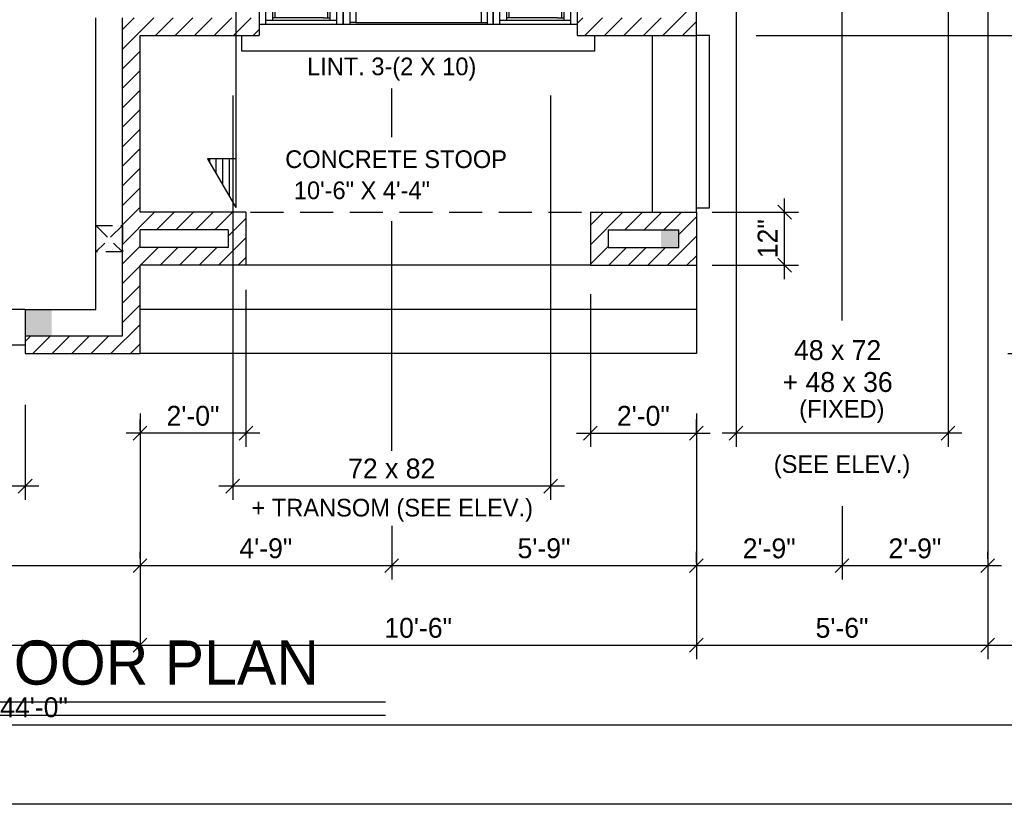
# Model space of a CAD drawing. Header units: inches. Extents: x 0 to 1104, y 0 to 816.
# Tile 3 of 10: x 501 to 724, y 0 to 178. Entities that reach past the tile are written whole.
import ezdxf
from ezdxf.enums import TextEntityAlignment as Align

# ---------------------------------------------------------------- set-up
doc = ezdxf.new("R2010")
doc.units = ezdxf.units.IN
doc.header["$LTSCALE"] = 30
doc.header["$MEASUREMENT"] = 0
doc.linetypes.add('HIDDEN', pattern=[0.375, 0.25, -0.125])
doc.linetypes.add('HIDDEN2', pattern=[0.1875, 0.125, -0.0625])
doc.layers.get('0').update_dxf_attribs({"color": 2, "linetype": 'CONTINUOUS'})
doc.layers.get('DEFPOINTS').update_dxf_attribs({"linetype": 'CONTINUOUS'})
for name, color, linetype in [('01-Walls', 1, 'CONTINUOUS'), ('02-Windows', 7, 'CONTINUOUS'), ('ARC', 9, 'CONTINUOUS'), ('BASE2', 1, 'CONTINUOUS'), ('HATCHING', 7, 'CONTINUOUS'), ('MEASURES', 6, 'CONTINUOUS'), ('MEC', 10, 'CONTINUOUS'), ('OTHERS', 165, 'CONTINUOUS'), ('POINTS', 9, 'HIDDEN')]:
    doc.layers.add(name, color=color, linetype=linetype)
doc.styles.add('ROMANT', font='ARCHTITL.SHX')
doc.styles.get("Standard").update_dxf_attribs({"font": 'stylu.ttf'})
doc.dimstyles.get("Standard").update_dxf_attribs({"dimscale": 25, "dimtxt": 0.18, "dimasz": 0.125, "dimexe": 0.125, "dimexo": 0.0625, "dimgap": 0.0625, "dimtad": 1, "dimdec": 4, "dimzin": 3, "dimdsep": 46, "dimlunit": 4, "dimtxsty": 'Standard', "dimblk1": 'OBLIQUE', "dimblk2": 'OBLIQUE', "dimsah": 1, "dimtsz": 0.0625, "dimcen": 0.0625, "dimdle": 0.125, "dimadec": 0, "dimazin": 0, "dimtfac": 1, "dimtdec": 4, "dimtix": 1, "dimtmove": 0, "dimatfit": 2, "dimldrblk": 'OBLIQUE', "dimfxl": 1, "dimtolj": 1, "dimtzin": 0, "dimarcsym": 0})

# ---------------------------------------------------------------- blocks, each defined once
blk = doc.blocks.new('*D120')
at = {"layer": 'DEFPOINTS', "color": 0}
for p in [(817, 216), (666, 174), (894, 174)]:
    blk.add_point(p, dxfattribs=at)
at = {"layer": 'MEASURES', "color": 0, "lineweight": -2}
for p, q in [((894, 219.12), (894, 170.87)), ((895.56, 214.44), (892.44, 217.56)), ((818.56, 216), (897.12, 216)), ((667.56, 174), (897.12, 174)), ((895.56, 172.44), (892.44, 175.56))]:
    blk.add_line(p, q, dxfattribs=at)
at = {"layer": 'MEASURES', "color": 0, "insert": (890.1, 195), "char_height": 4.5, "attachment_point": 5, "rotation": 90}
blk.add_mtext('\\A1;3\'-6"', dxfattribs=at)
blk = doc.blocks.new('_OBLIQUE')
at = {"color": 0, "linetype": 'ByBlock'}
blk.add_line((-0.5, -0.5), (0.5, 0.5), dxfattribs=at)
blk = doc.blocks.new('*D118')
at = {"layer": 'DEFPOINTS', "color": 0}
for p in [(687, 69), (687, 54), (720, 54)]:
    blk.add_point(p, dxfattribs=at)
at = {"layer": 'MEASURES', "color": 0, "lineweight": -2}
for p, q in [((687, 67.44), (687, 50.88)), ((720, 55.56), (720, 57.12)), ((723.12, 54), (683.88, 54)), ((685.44, 52.44), (688.56, 55.56)), ((718.44, 52.44), (721.56, 55.56))]:
    blk.add_line(p, q, dxfattribs=at)
at = {"layer": 'MEASURES', "color": 0, "insert": (703.5, 57.89), "char_height": 4.5, "attachment_point": 5}
blk.add_mtext('\\A1;2\'-9"', dxfattribs=at)
blk = doc.blocks.new('POT4')
at = {"layer": 'BASE2'}
blk.add_solid([(-2, 2), (2, 2), (-2, -2), (2, -2)], dxfattribs=at)
blk = doc.blocks.new('*D116')
at = {"layer": 'DEFPOINTS', "color": 0}
for p in [(585, 64.57), (585, 54), (654, 54)]:
    blk.add_point(p, dxfattribs=at)
at = {"layer": 'MEASURES', "color": 0, "lineweight": -2}
for p, q in [((585, 63.01), (585, 50.88)), ((654, 55.56), (654, 57.12)), ((657.12, 54), (581.88, 54)), ((583.44, 52.44), (586.56, 55.56)), ((652.44, 52.44), (655.56, 55.56))]:
    blk.add_line(p, q, dxfattribs=at)
at = {"layer": 'MEASURES', "color": 0, "insert": (619.5, 57.91), "char_height": 4.5, "attachment_point": 5}
blk.add_mtext('\\A1;5\'-9"', dxfattribs=at)
blk = doc.blocks.new('*D117')
at = {"layer": 'DEFPOINTS', "color": 0}
for p in [(630, 117), (654, 84), (654, 82)]:
    blk.add_point(p, dxfattribs=at)
at = {"layer": 'MEASURES', "color": 0, "lineweight": -2}
for p, q in [((630, 115.44), (630, 80.88)), ((654, 83.56), (654, 87.12)), ((628.44, 82.44), (631.56, 85.56)), ((652.44, 82.44), (655.56, 85.56)), ((626.88, 84), (657.12, 84))]:
    blk.add_line(p, q, dxfattribs=at)
at = {"layer": 'MEASURES', "color": 0, "insert": (642, 87.89), "char_height": 4.5, "attachment_point": 5}
blk.add_mtext('\\A1;2\'-0"', dxfattribs=at)
blk = doc.blocks.new('*D115')
at = {"layer": 'DEFPOINTS', "color": 0}
for p in [(656, 134), (674, 134), (656, 122)]:
    blk.add_point(p, dxfattribs=at)
at = {"layer": 'MEASURES', "color": 0, "lineweight": -2}
for p, q in [((674, 118.88), (674, 137.12)), ((657.56, 134), (677.12, 134)), ((675.56, 132.44), (672.44, 135.56)), ((675.56, 120.44), (672.44, 123.56)), ((657.56, 122), (677.12, 122))]:
    blk.add_line(p, q, dxfattribs=at)
at = {"layer": 'MEASURES', "color": 0, "insert": (670.14, 128), "char_height": 4.5, "attachment_point": 5, "rotation": 90}
blk.add_mtext('\\A1;12"', dxfattribs=at)
blk = doc.blocks.new('*D114')
at = {"layer": 'DEFPOINTS', "color": 0}
for p in [(687, 69), (654, 54), (654, 53)]:
    blk.add_point(p, dxfattribs=at)
at = {"layer": 'MEASURES', "color": 0, "lineweight": -2}
for p, q in [((687, 67.44), (687, 50.88)), ((654, 54.56), (654, 57.12)), ((690.12, 54), (650.88, 54)), ((652.44, 52.44), (655.56, 55.56)), ((685.44, 52.44), (688.56, 55.56))]:
    blk.add_line(p, q, dxfattribs=at)
at = {"layer": 'MEASURES', "color": 0, "insert": (670.5, 57.89), "char_height": 4.5, "attachment_point": 5}
blk.add_mtext('\\A1;2\'-9"', dxfattribs=at)
blk = doc.blocks.new('*D112')
at = {"layer": 'DEFPOINTS', "color": 0}
for p in [(663, 200), (711, 200), (663, 84)]:
    blk.add_point(p, dxfattribs=at)
at = {"layer": 'MEASURES', "color": 0, "lineweight": -2}
for p, q in [((663, 198.4375), (663, 80.875)), ((711, 198.4375), (711, 80.875)), ((661.4375, 82.4375), (664.5625, 85.5625)), ((709.4375, 82.4375), (712.5625, 85.5625)), ((714.125, 84), (659.875, 84))]:
    blk.add_line(p, q, dxfattribs=at)
blk = doc.blocks.new('*D111')
at = {"layer": 'DEFPOINTS', "color": 0}
for p in [(666, 174), (870, 102), (894, 102)]:
    blk.add_point(p, dxfattribs=at)
at = {"layer": 'MEASURES', "color": 0, "lineweight": -2}
for p, q in [((894, 177.12), (894, 98.88)), ((667.56, 174), (897.12, 174)), ((895.56, 172.44), (892.44, 175.56)), ((895.56, 100.44), (892.44, 103.56)), ((871.56, 102), (897.12, 102))]:
    blk.add_line(p, q, dxfattribs=at)
at = {"layer": 'MEASURES', "color": 0, "insert": (890.09, 138), "char_height": 4.5, "attachment_point": 5, "rotation": 90}
blk.add_mtext('\\A1;6\'-0"', dxfattribs=at)
blk = doc.blocks.new('*D110')
at = {"layer": 'DEFPOINTS', "color": 0}
for p in [(720, 200), (768, 36), (768, 36)]:
    blk.add_point(p, dxfattribs=at)
at = {"layer": 'MEASURES', "color": 0, "lineweight": -2}
for p, q in [((720, 198.44), (720, 32.88)), ((768, 37.56), (768, 39.12)), ((716.88, 36), (771.12, 36)), ((718.44, 34.44), (721.56, 37.56)), ((766.44, 34.44), (769.56, 37.56))]:
    blk.add_line(p, q, dxfattribs=at)
at = {"layer": 'MEASURES', "color": 0, "insert": (744, 39.93), "char_height": 4.5, "attachment_point": 5}
blk.add_mtext('\\A1;4\'-0"', dxfattribs=at)
blk = doc.blocks.new('*D109')
at = {"layer": 'DEFPOINTS', "color": 0}
for p in [(720, 200), (654, 90), (720, 36)]:
    blk.add_point(p, dxfattribs=at)
at = {"layer": 'MEASURES', "color": 0, "lineweight": -2}
for p, q in [((720, 198.44), (720, 32.88)), ((654, 88.44), (654, 32.88)), ((650.88, 36), (723.12, 36)), ((652.44, 34.44), (655.56, 37.56)), ((718.44, 34.44), (721.56, 37.56))]:
    blk.add_line(p, q, dxfattribs=at)
at = {"layer": 'MEASURES', "color": 0, "insert": (687, 39.91), "char_height": 4.5, "attachment_point": 5}
blk.add_mtext('\\A1;5\'-6"', dxfattribs=at)
blk = doc.blocks.new('*D104')
at = {"layer": 'DEFPOINTS', "color": 0}
for p in [(698, 690), (723, 102), (912, 102)]:
    blk.add_point(p, dxfattribs=at)
at = {"layer": 'MEASURES', "color": 0, "lineweight": -2}
for p, q in [((913.56, 688.44), (910.44, 691.56)), ((912, 693.12), (912, 98.87)), ((699.56, 690), (915.12, 690)), ((913.56, 100.44), (910.44, 103.56)), ((724.56, 102), (915.12, 102))]:
    blk.add_line(p, q, dxfattribs=at)
at = {"layer": 'MEASURES', "color": 0, "insert": (908.07, 396), "char_height": 4.5, "attachment_point": 5, "rotation": 90}
blk.add_mtext('\\A1;49\'-0"', dxfattribs=at)
blk = doc.blocks.new('POT6')
at = {"layer": 'BASE2'}
blk.add_solid([(-3, 3), (3, 3), (-3, -3), (3, -3)], dxfattribs=at)
blk = doc.blocks.new('*X24')
at = {"color": 0}
for p, q in [((377.34375, 667.1875), (377.34375, 667.1875)), ((378.90625, 667.1875), (378.90625, 667.1875)), ((380.46875, 667.1875), (380.46875, 667.1875)), ((376.5625, 665.625), (376.5625, 665.625)), ((378.125, 665.625), (378.125, 665.625)), ((379.6875, 665.625), (379.6875, 665.625)), ((381.25, 665.625), (381.25, 665.625)), ((376.5625, 662.5), (376.5625, 662.5)), ((377.34375, 664.0625), (377.34375, 664.0625)), ((378.125, 662.5), (378.125, 662.5)), ((378.90625, 664.0625), (378.90625, 664.0625)), ((379.6875, 662.5), (379.6875, 662.5)), ((380.46875, 664.0625), (380.46875, 664.0625)), ((381.25, 662.5), (381.25, 662.5))]:
    blk.add_line(p, q, dxfattribs=at)
blk = doc.blocks.new('*D70')
at = {"layer": 'DEFPOINTS', "color": 0}
for p in [(552, 118), (528, 84), (528, 83)]:
    blk.add_point(p, dxfattribs=at)
at = {"layer": 'MEASURES', "color": 0, "lineweight": -2}
for p, q in [((552, 116.44), (552, 80.88)), ((528, 84.56), (528, 87.12)), ((526.44, 82.44), (529.56, 85.56)), ((550.44, 82.44), (553.56, 85.56)), ((555.12, 84), (524.88, 84))]:
    blk.add_line(p, q, dxfattribs=at)
at = {"layer": 'MEASURES', "color": 0, "insert": (540, 87.89), "char_height": 4.5, "attachment_point": 5}
blk.add_mtext('\\A1;2\'-0"', dxfattribs=at)
blk = doc.blocks.new('*D69')
at = {"layer": 'DEFPOINTS', "color": 0}
for p in [(446, 68), (446, 54), (528, 54)]:
    blk.add_point(p, dxfattribs=at)
at = {"layer": 'MEASURES', "color": 0, "lineweight": -2}
for p, q in [((446, 66.44), (446, 50.88)), ((528, 55.56), (528, 57.12)), ((531.12, 54), (442.88, 54)), ((444.44, 52.44), (447.56, 55.56)), ((526.44, 52.44), (529.56, 55.56))]:
    blk.add_line(p, q, dxfattribs=at)
at = {"layer": 'MEASURES', "color": 0, "insert": (487, 57.91), "char_height": 4.5, "attachment_point": 5}
blk.add_mtext('\\A1;6\'-10"', dxfattribs=at)
blk = doc.blocks.new('*D65')
at = {"layer": 'DEFPOINTS', "color": 0}
for p in [(502, 92), (390, 81), (390, 72)]:
    blk.add_point(p, dxfattribs=at)
at = {"layer": 'MEASURES', "color": 0, "lineweight": -2}
for p, q in [((502, 90.44), (502, 68.88)), ((390, 79.44), (390, 68.88)), ((505.12, 72), (386.88, 72)), ((388.44, 70.44), (391.56, 73.56)), ((500.44, 70.44), (503.56, 73.56))]:
    blk.add_line(p, q, dxfattribs=at)
at = {"layer": 'MEASURES', "color": 0, "insert": (446, 75.97), "char_height": 4.5, "attachment_point": 5}
blk.add_mtext('\\A1;9\'-4" x 7\'-2"', dxfattribs=at)
blk = doc.blocks.new('*D64')
at = {"layer": 'DEFPOINTS', "color": 0}
for p in [(528, 90), (240, 36), (528, 36)]:
    blk.add_point(p, dxfattribs=at)
at = {"layer": 'MEASURES', "color": 0, "lineweight": -2}
for p, q in [((528, 88.44), (528, 32.88)), ((240, 37.56), (240, 39.12)), ((236.88, 36), (531.12, 36)), ((238.44, 34.44), (241.56, 37.56)), ((526.44, 34.44), (529.56, 37.56))]:
    blk.add_line(p, q, dxfattribs=at)
at = {"layer": 'MEASURES', "color": 0, "insert": (384, 39.93), "char_height": 4.5, "attachment_point": 5}
blk.add_mtext('\\A1;24\'-0"', dxfattribs=at)
blk = doc.blocks.new('P34S2B')
at = {"layer": '01-Walls'}
for p, q in [((-36, 0), (-36, -10)), ((36, 0), (36, -10))]:
    blk.add_line(p, q, dxfattribs=at)
at = {"layer": '02-Windows'}
for p, q in [((13.25, 29.25), (13.25, -1)), ((13.25, 29.25), (16.25, 29.25)), ((15.25, -1), (15.25, 29.25)), ((-36, 0.01), (-17, 0.01)), ((-34.53, -7.5), (-34.53, 0.01)), ((-18.48, 0.01), (-18.48, -7.5)), ((-17, -7.5), (-17, 0.01)), ((-17, 0.01), (-17, -7.5)), ((-17, 0), (-15.46, 0)), ((-17, -7.5), (-17, 0)), ((-15.46, 0), (-15.46, -7.5)), ((-15.46, 0), (13.25, 0)), ((0.08, 0), (2.25, 0)), ((0.08, 0), (0.08, 0)), ((15.59, 0), (15.25, 0)), ((15.59, 0), (15.59, -4)), ((17, 0), (15.59, 0)), ((17, -7.5), (17, 0.01)), ((17, 0.01), (36, 0.01)), ((17, 0), (17, -7.5)), ((18.47, -7.5), (18.47, 0.01)), ((34.52, 0.01), (34.52, -7.5)), ((-34.53, -1.01), (-18.48, -1.01)), ((-33, -1.01), (-33, -6.51)), ((-20, -1.52), (-33, -1.52)), ((-32.5, -1.52), (-32.5, -3.26)), ((-20.53, -1.52), (-20.53, -3.26)), ((-20, -1.01), (-20, -6.51)), ((13.25, -0.47), (-15.46, -0.47)), ((-14.96, -0.47), (-14.96, -2.87)), ((13.25, -1), (15.25, -1)), ((15.58, -0.47), (15.25, -0.47)), ((15.25, -0.47), (15.25, -2.88)), ((18.47, -1.01), (34.52, -1.01)), ((20, -1.01), (20, -6.51)), ((33, -1.52), (20, -1.52)), ((20.5, -1.52), (20.5, -3.26)), ((32.47, -1.52), (32.47, -3.26)), ((33, -1.01), (33, -6.51)), ((-33, -3.26), (-20, -3.26)), ((-20.53, -4.29), (-33, -4.29)), ((-32.77, -3.26), (-32.77, -4.29)), ((-20.28, -3.46), (-32.77, -3.46)), ((-20.28, -4.07), (-32.77, -4.07)), ((-32.52, -3.46), (-32.52, -4.07)), ((-32.5, -4.29), (-32.5, -6.02)), ((-20.53, -4.29), (-20, -4.29)), ((-20.53, -4.29), (-20.53, -6.02)), ((-20.52, -3.46), (-20.52, -4.07)), ((-20.28, -3.26), (-20.28, -4.29)), ((15.57, -2.88), (-15.46, -2.88)), ((-14.12, -2.87), (-14.12, -4.78)), ((14.3, -4.77), (14.3, -2.88)), ((15.59, -4), (15.59, -7.5)), ((20, -3.26), (33, -3.26)), ((32.47, -4.29), (20, -4.29)), ((20.23, -3.26), (20.23, -4.29)), ((32.72, -3.46), (20.23, -3.46)), ((32.72, -4.07), (20.23, -4.07)), ((20.48, -3.46), (20.48, -4.07)), ((20.5, -4.29), (20.5, -6.02)), ((32.47, -4.29), (32.47, -6.02)), ((32.47, -4.29), (33, -4.29)), ((32.48, -3.46), (32.48, -4.07)), ((32.72, -3.26), (32.72, -4.29)), ((-34.53, -6.51), (-18.48, -6.51)), ((-21.42, -6.02), (-33, -6.02)), ((-21.42, -6.02), (-20, -6.02)), ((-14.12, -4.78), (-14.12, -7.07)), ((14.3, -4.77), (14.3, -7.07)), ((18.47, -6.51), (34.52, -6.51)), ((31.58, -6.02), (20, -6.02)), ((31.58, -6.02), (33, -6.02)), ((-17, -7.5), (-36, -7.5)), ((36, -7.5), (-36, -7.5)), ((-14.12, -7.07), (-15.46, -7.07)), ((-14.12, -7.07), (15.59, -7.07)), ((17, -7), (17, -7)), ((17, -7), (17, -7.5)), ((36, -7.5), (17, -7.5)), ((-40, -10), (-40, -13.5)), ((40, -13.5), (40, -10)), ((-40, -13.5), (40, -13.5))]:
    blk.add_line(p, q, dxfattribs=at)
blk.add_arc((13.25, 0.96), 28.29, 90, 173.808, dxfattribs=at)
for points in [[(-32.77, -3.46), (-32.52, -3.46), (-32.77, -4.07), (-32.52, -4.07)], [(-20.52, -3.46), (-20.28, -3.46), (-20.52, -4.07), (-20.28, -4.07)], [(20.23, -3.46), (20.48, -3.46), (20.23, -4.07), (20.48, -4.07)], [(32.48, -3.46), (32.72, -3.46), (32.48, -4.07), (32.72, -4.07)]]:
    blk.add_solid(points, dxfattribs=at)
at = {"layer": 'HATCHING'}
blk.add_lwpolyline([(17.25, 0.01), (17.25, 31.25), (13.25, 31.25, 0.423476), (-17.02, 0.01, 0.423476)], format="xyb", dxfattribs=at)
blk = doc.blocks.new('*D39')
at = {"layer": 'DEFPOINTS', "color": 0}
for p in [(585, 64.57), (528, 55), (528, 54)]:
    blk.add_point(p, dxfattribs=at)
at = {"layer": 'MEASURES', "color": 0, "lineweight": -2}
for p, q in [((585, 63.01), (585, 50.88)), ((588.12, 54), (524.88, 54)), ((526.44, 52.44), (529.56, 55.56)), ((583.44, 52.44), (586.56, 55.56)), ((528, 53.44), (528, 50.88))]:
    blk.add_line(p, q, dxfattribs=at)
at = {"layer": 'MEASURES', "color": 0, "insert": (556.5, 57.91), "char_height": 4.5, "attachment_point": 5}
blk.add_mtext('\\A1;4\'-9"', dxfattribs=at)
blk = doc.blocks.new('*D38')
at = {"layer": 'DEFPOINTS', "color": 0}
for p in [(528, 90), (654, 90), (654, 36)]:
    blk.add_point(p, dxfattribs=at)
at = {"layer": 'MEASURES', "color": 0, "lineweight": -2}
for p, q in [((528, 88.44), (528, 32.88)), ((654, 88.44), (654, 32.88)), ((524.88, 36), (657.12, 36)), ((526.44, 34.44), (529.56, 37.56)), ((652.44, 34.44), (655.56, 37.56))]:
    blk.add_line(p, q, dxfattribs=at)
at = {"layer": 'MEASURES', "color": 0, "insert": (591, 39.91), "char_height": 4.5, "attachment_point": 5}
blk.add_mtext('\\A1;10\'-6"', dxfattribs=at)
blk = doc.blocks.new('*D37')
at = {"layer": 'DEFPOINTS', "color": 0}
for p in [(549, 162), (621, 162), (549, 72)]:
    blk.add_point(p, dxfattribs=at)
at = {"layer": 'MEASURES', "color": 0, "lineweight": -2}
for p, q in [((549, 160.44), (549, 68.88)), ((621, 160.44), (621, 68.88)), ((624.12, 72), (545.88, 72)), ((547.44, 70.44), (550.56, 73.56)), ((619.44, 70.44), (622.56, 73.56))]:
    blk.add_line(p, q, dxfattribs=at)
at = {"layer": 'MEASURES', "color": 0, "insert": (585, 75.97), "char_height": 4.5, "attachment_point": 5}
blk.add_mtext('\\A1;72 x 82', dxfattribs=at)
blk = doc.blocks.new('*D35')
at = {"layer": 'DEFPOINTS', "color": 0}
for p in [(768, 162), (240, 90), (768, 18)]:
    blk.add_point(p, dxfattribs=at)
at = {"layer": 'MEASURES', "color": 0, "lineweight": -2}
for p, q in [((768, 160.44), (768, 14.88)), ((240, 88.44), (240, 14.88)), ((236.88, 18), (771.12, 18)), ((238.44, 16.44), (241.56, 19.56)), ((766.44, 16.44), (769.56, 19.56))]:
    blk.add_line(p, q, dxfattribs=at)
at = {"layer": 'MEASURES', "color": 0, "insert": (504, 21.93), "char_height": 4.5, "attachment_point": 5}
blk.add_mtext('\\A1;44\'-0"', dxfattribs=at)

msp = doc.modelspace()

# ---------------------------------------------------------------- hatches: boundary and pattern name
at = {"layer": 'MEASURES'}
h = msp.add_hatch(dxfattribs=at)
h.set_pattern_fill('ANSI31', color=256, scale=25, style=0)
h.set_pattern_definition([(45, (-110, -30), (-2.209709, 2.209709), [])])
h.paths.add_polyline_path([(650, 178), (627, 178), (627, 174), (654, 174), (654, 216), (663, 216), (663, 220), (650, 220)])
h.paths.add_polyline_path([(630, 134), (630, 122), (654, 122), (654, 134)])
h.paths.add_polyline_path([(650, 130), (650, 126), (634, 126), (634, 130)], flags=16)
h.paths.add_polyline_path([(528, 134), (528, 174), (555, 174), (555, 178), (524, 178), (524, 106), (502, 106), (502, 102), (528, 102), (528, 122), (552, 122), (552, 134)])
h.paths.add_polyline_path([(548, 130), (548, 126), (528, 126), (528, 130)], flags=16)

# ---------------------------------------------------------------- linework, layer by layer
at = {"layer": '01-Walls'}
for p, q in [((654, 174), (654, 216)), ((654, 174), (654, 216)), ((518, 112), (518, 178)), ((524, 106), (524, 178)), ((528, 174), (555, 174)), ((528, 134), (528, 174)), ((627, 174), (654, 174)), ((552, 134), (528, 134)), ((552, 134), (552, 122)), ((630, 134), (654, 134)), ((630, 134), (630, 122)), ((654, 134), (654, 122)), ((528, 126), (528, 130)), ((548, 130), (528, 130)), ((548, 130), (548, 126)), ((634, 130), (650, 130)), ((634, 130), (634, 126)), ((650, 126), (650, 130)), ((548, 126), (528, 126)), ((634, 126), (650, 126)), ((528, 102), (528, 122)), ((552, 122), (528, 122)), ((630, 122), (654, 122)), ((502, 112), (502, 102)), ((502, 112), (518, 112)), ((502, 106), (524, 106)), ((502, 102), (528, 102))]:
    msp.add_line(p, q, dxfattribs=at)
at = {"layer": '02-Windows'}
for p, q in [((502, 112), (390, 112)), ((390, 104), (502, 104))]:
    msp.add_line(p, q, dxfattribs=at)
msp.add_lwpolyline([(654, 135), (657, 135), (657, 174), (654, 174)], dxfattribs=at)
at = {"layer": 'BASE2'}
for p, q in [((549.70386, 146.06484), (543.31182, 146.06484)), ((543.31182, 146.06484), (549.70386, 135.06484))]:
    msp.add_line(p, q, dxfattribs=at)
at = {"layer": 'BASE2', "color": 3, "linetype": 'HIDDEN2'}
for p, q in [((524, 131), (518, 125)), ((518, 131), (524, 125))]:
    msp.add_line(p, q, dxfattribs=at)
at = {"layer": 'BASE2'}
for points in [[(549.70386, 261.66475), (549.70386, 135.06484)], [(543.70386, 146.06484), (543.70386, 145.39018)], [(545.20386, 146.06484), (545.20386, 142.80884)], [(546.70386, 146.06484), (546.70386, 140.22751)], [(548.20386, 146.06484), (548.20386, 137.64618)]]:
    msp.add_lwpolyline(points, dxfattribs=at)
at = {"layer": 'BASE2', "color": 3, "linetype": 'HIDDEN2'}
msp.add_lwpolyline([(518, 131), (524, 131), (524, 125), (518, 125)], close=True, dxfattribs=at)
at = {"layer": 'DEFPOINTS'}
msp.add_lwpolyline([(0, 0), (0, 816), (1104, 816), (1104, 0)], close=True, dxfattribs=at)
at = {"layer": 'MEASURES'}
for p, q in [((687, 109.45927), (687, 194.98679)), ((585, 151), (585, 162)), ((585, 80), (585, 132))]:
    msp.add_line(p, q, dxfattribs=at)
at = {"layer": 'MEC', "color": 1}
for p, q in [((583.60248, 23.07606), (403.60248, 23.07606)), ((583.60248, 20.07606), (403.60248, 20.07606))]:
    msp.add_line(p, q, dxfattribs=at)
at = {"layer": 'OTHERS'}
for p, q in [((644, 174), (644, 134)), ((654, 134), (654, 174)), ((630, 122), (552, 122)), ((654, 122), (654, 102)), ((654, 112), (528, 112)), ((654, 102), (528, 102))]:
    msp.add_line(p, q, dxfattribs=at)
at = {"layer": 'POINTS'}
msp.add_line((553, 134), (629, 134), dxfattribs=at)

# ---------------------------------------------------------------- block references
at = {"layer": '02-Windows'}
msp.add_blockref('P34S2B', (591, 184), dxfattribs=at)
at = {"layer": 'BASE2', "color": 3}
msp.add_blockref('*X24', (142, -537), dxfattribs=at)
at = {"layer": 'BASE2'}
msp.add_blockref('POT4', (648, 128), dxfattribs=at)
at = {"layer": 'BASE2', "xscale": -1}
msp.add_blockref('POT6', (505, 109), dxfattribs=at)

# ---------------------------------------------------------------- texts
at = {"layer": 'ARC'}
for s, p in [('CONCRETE STOOP', (586, 144)), ('(FIXED)', (686.95088, 87.47185)), ('(SEE ELEV.)', (687, 75)), ('+ TRANSOM (SEE ELEV.)', (585.12354, 65.13373))]:
    msp.add_text(s, height=4, dxfattribs=at).set_placement(p, align=Align.CENTER)
at = {"layer": 'MEASURES'}
for s, height, p in [('LINT. 3-(2 X 10)', 4, (585, 165)), ('48 x 72', 4.5, (686, 100.54043)), ('+ 48 x 36', 4.5, (686, 93.32164))]:
    msp.add_text(s, height=height, dxfattribs=at).set_placement(p, align=Align.CENTER)
msp.add_text('10\'-6" X 4\'-4"', height=4, dxfattribs=at).set_placement((562.84214, 136.94751))
at = {"layer": 'MEC', "color": 1, "style": 'ROMANT'}
msp.add_text('GROUND FLOOR PLAN', height=10, dxfattribs=at).set_placement((494.60248, 27.07606), align=Align.CENTER)

# ---------------------------------------------------------------- dimensions: what is measured, and where the dimension line sits
at = {"layer": 'MEASURES'}
for base, p1, p2, angle, picture, middle in [((912, 102), (698, 690), (723, 102), 90, '*D104', (908.07055, 396)), ((894, 174), (817, 216), (666, 174), 270, '*D120', (890.1035, 195)), ((894, 102), (666, 174), (870, 102), 270, '*D111', (890.08702, 138))]:
    dim = msp.add_linear_dim(base=base, p1=p1, p2=p2, angle=angle, dimstyle='Standard', dxfattribs=at)
    dim.commit()
    dim.dimension.update_dxf_attribs({"geometry": picture, "text_midpoint": middle})
for base, p1, p2, picture, middle in [((720, 36), (654, 90), (720, 200), '*D109', (687, 39.90968)), ((768, 36), (720, 200), (768, 36), '*D110', (744, 39.92945)), ((768, 18), (240, 90), (768, 162), '*D35', (504, 21.92945)), ((654, 84), (630, 117), (654, 82), '*D117', (642, 87.89321)), ((528, 36), (240, 36), (528, 90), '*D64', (384, 39.92945)), ((654, 36), (528, 90), (654, 90), '*D38', (591, 39.91298)), ((446, 54), (528, 54), (446, 68), '*D69', (487, 57.91298)), ((654, 54), (687, 69), (654, 53), '*D114', (670.5, 57.88662)), ((687, 54), (720, 54), (687, 69), '*D118', (703.5, 57.88662)), ((528, 54), (585, 64.57125), (528, 55), '*D39', (556.5, 57.91298)), ((585, 54), (654, 54), (585, 64.57125), '*D116', (619.5, 57.90968))]:
    dim = msp.add_linear_dim(base=base, p1=p1, p2=p2, dimstyle='Standard', dxfattribs=at)
    dim.commit()
    dim.dimension.update_dxf_attribs({"geometry": picture, "text_midpoint": middle})
dim = msp.add_linear_dim(base=(663, 84), p1=(711, 200), p2=(663, 200), text=' ', dimstyle='Standard', dxfattribs=at)
dim.commit()
dim.dimension.update_dxf_attribs({"geometry": '*D112', "text_midpoint": (687, 84), "dimtype": 128})
for base, p1, p2, text, picture, middle in [((549, 72), (621, 162), (549, 162), '72 x 82', '*D37', (585, 75.97392)), ((390, 72), (502, 92), (390, 81), '9\'-4" x 7\'-2"', '*D65', (446, 75.97392))]:
    dim = msp.add_linear_dim(base=base, p1=p1, p2=p2, text=text, dimstyle='Standard', dxfattribs=at)
    dim.commit()
    dim.dimension.update_dxf_attribs({"geometry": picture, "text_midpoint": middle})
dim = msp.add_linear_dim(base=(674, 134), p1=(656, 122), p2=(656, 134), angle=270, text='12"', dimstyle='Standard', dxfattribs=at)
dim.commit()
dim.dimension.update_dxf_attribs({"geometry": '*D115', "text_midpoint": (670.14303, 128)})
dim = msp.add_linear_dim(base=(528, 84), p1=(552, 118), p2=(528, 83), dimstyle='Standard', dxfattribs=at)
dim.commit()
dim.dimension.update_dxf_attribs({"geometry": '*D70', "text_midpoint": (540, 84), "dimtype": 128})

doc.saveas('drawing.dxf')
